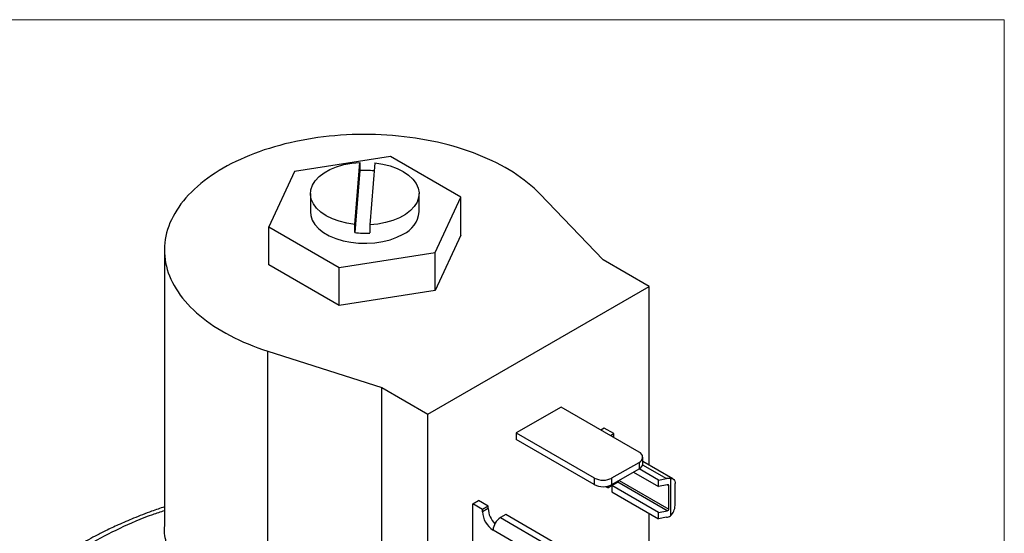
# Model space of a CAD drawing. Header units: inches. Extents: x 0 to 22, y 0 to 17.
# Tile 15 of 15: x 18.1 to 22, y 14.9 to 17. Entities that reach past the tile are written whole.
import ezdxf

# ---------------------------------------------------------------- set-up
doc = ezdxf.new("R2010")
doc.units = ezdxf.units.IN
doc.header["$LTSCALE"] = 2
doc.header["$MEASUREMENT"] = 0
doc.linetypes.add('SLD-Solid', pattern=[0])
doc.layers.add('SLD-DEFPOINTS', color=7, linetype='Continuous')

# ---------------------------------------------------------------- blocks, each defined once
blk = doc.blocks.new('Block2')
at = {"color": 7, "linetype": 'SLD-Solid', "lineweight": 18}
for p, q in [((22.0002, 17.0002), (0.0002, 17.0002)), ((22.0002, 0.0002), (22.0002, 17.0002))]:
    blk.add_line(p, q, dxfattribs=at)

msp = doc.modelspace()

# ---------------------------------------------------------------- linework, layer by layer
for p, q in [((19.5487, 16.4532), (19.1653, 16.3939)), ((19.8294, 16.2912), (19.5487, 16.4532)), ((19.4059, 16.1823), (19.4261, 16.4301)), ((19.4261, 16.3975), (19.4059, 16.1496)), ((19.4261, 16.4301), (19.4261, 16.3975)), ((19.486, 16.4285), (19.4659, 16.1806)), ((19.1653, 16.3939), (19.0626, 16.1726)), ((19.229, 16.3054), (19.229, 16.2319)), ((19.663, 16.2319), (19.663, 16.3054)), ((19.7266, 16.0699), (19.8294, 16.2912)), ((19.8294, 16.1393), (19.8294, 16.2912)), ((20.3984, 16.0404), (20.1458, 16.3038)), ((19.0626, 16.1726), (19.3432, 16.0106)), ((19.0626, 16.0207), (19.0626, 16.1726)), ((19.4059, 16.1496), (19.4059, 16.1823)), ((19.4659, 16.1806), (19.4659, 16.148)), ((19.8294, 16.1393), (19.7266, 15.918)), ((18.6459, 16.08), (18.6459, 14.9776)), ((19.3432, 16.0106), (19.7266, 16.0699)), ((19.7266, 15.918), (19.7266, 16.0699)), ((19.3432, 15.8587), (19.0626, 16.0207)), ((19.3432, 15.8587), (19.3432, 16.0106)), ((20.5823, 15.9343), (20.3984, 16.0404)), ((19.6984, 15.424), (20.5823, 15.9343)), ((20.5823, 15.2202), (20.5823, 15.9343)), ((19.7266, 15.918), (19.3432, 15.8587)), ((19.0584, 15.676), (19.5146, 15.5302)), ((19.0584, 14.5737), (19.0584, 15.676)), ((19.5146, 15.5302), (19.6984, 15.424)), ((19.5146, 14.5095), (19.5146, 15.5302)), ((19.6984, 14.4034), (19.6984, 15.424)), ((20.2298, 15.4524), (20.0509, 15.3491)), ((20.5416, 15.2723), (20.2298, 15.4524)), ((20.0509, 15.3491), (20.0509, 15.3229)), ((20.0509, 15.3491), (20.3627, 15.1691)), ((20.4027, 15.3684), (20.3889, 15.3605)), ((20.4409, 15.3464), (20.4027, 15.3684)), ((20.4271, 15.3385), (20.4409, 15.3464)), ((20.4352, 15.3338), (20.4409, 15.337)), ((20.4409, 15.337), (20.4409, 15.3464)), ((20.4412, 15.3303), (20.4409, 15.337)), ((20.3627, 15.1429), (20.0509, 15.3229)), ((20.4334, 15.1691), (20.5416, 15.2315)), ((20.5416, 15.2315), (20.5416, 15.2054)), ((20.5558, 15.2217), (20.6512, 15.1666)), ((20.5563, 15.2258), (20.5563, 15.2519)), ((20.677, 15.1656), (20.5563, 15.2353)), ((20.4334, 15.1429), (20.5416, 15.2054)), ((20.5197, 15.1927), (20.6192, 15.1353)), ((20.6192, 15.1606), (20.5416, 15.2054)), ((20.3627, 15.1691), (20.3627, 15.1429)), ((20.4331, 15.139), (20.4564, 15.1525)), ((20.4334, 15.1429), (20.4334, 15.1691)), ((20.4409, 15.1435), (20.4409, 15.1472)), ((20.6544, 15.0382), (20.4564, 15.1525)), ((20.4617, 15.1592), (20.6607, 15.0443)), ((20.6192, 15.1606), (20.6512, 15.1666)), ((20.6192, 15.1353), (20.6192, 15.1606)), ((20.6544, 15.1419), (20.6192, 15.1353)), ((20.6607, 15.1382), (20.6544, 15.1419)), ((20.6671, 15.1673), (20.6671, 15.0176)), ((20.6855, 15.0594), (20.6855, 15.1468)), ((20.4081, 15.1351), (20.4182, 15.1292)), ((20.4331, 15.1378), (20.4182, 15.1292)), ((20.4182, 15.1292), (20.4182, 15.1369)), ((20.6192, 15.0316), (20.4331, 15.139)), ((20.4331, 15.139), (20.4331, 15.1137)), ((20.4331, 15.1137), (20.6192, 15.0063)), ((20.6607, 15.0443), (20.6607, 15.1382)), ((19.878, 15.0656), (19.9006, 15.0786)), ((19.878, 14.8614), (19.878, 15.0656)), ((19.9162, 15.0435), (19.878, 15.0656)), ((19.9388, 15.0566), (19.9006, 15.0786)), ((19.9388, 15.0566), (19.9162, 15.0435)), ((19.9388, 15.0472), (19.9162, 15.0341)), ((19.9162, 15.0341), (19.9162, 15.0435)), ((19.9388, 15.0472), (19.9388, 15.0566)), ((20.0088, 15.0231), (19.9876, 15.0108)), ((20.1949, 14.9157), (20.0088, 15.0231)), ((20.5823, 14.9136), (20.5823, 15.0276)), ((20.6192, 15.0316), (20.6544, 15.0382)), ((20.6192, 15.0063), (20.6192, 15.0316)), ((19.9876, 15.0108), (20.1845, 14.8972)), ((20.6512, 15.0123), (20.6192, 15.0063)), ((20.1608, 14.8439), (19.9586, 14.9606))]:
    msp.add_line(p, q)
at = {"flags": 128}
for points in [[(19.4059, 16.1823), (19.3743, 16.1871), (19.3444, 16.1947), (19.3167, 16.2047), (19.292, 16.2171), (19.2708, 16.2314), (19.2536, 16.2475), (19.2407, 16.2648), (19.2324, 16.283), (19.2291, 16.3018), (19.2306, 16.3207), (19.237, 16.3392), (19.2482, 16.3569), (19.2638, 16.3735), (19.2836, 16.3885), (19.307, 16.4016), (19.3337, 16.4126), (19.3628, 16.4211), (19.3939, 16.427), (19.4261, 16.4301)], [(19.486, 16.4285), (19.5176, 16.4236), (19.5475, 16.4161), (19.5752, 16.406), (19.5999, 16.3937), (19.6211, 16.3793), (19.6384, 16.3633), (19.6513, 16.346), (19.6595, 16.3277), (19.6629, 16.3089), (19.6613, 16.2901), (19.6549, 16.2716), (19.6438, 16.2539), (19.6281, 16.2373), (19.6083, 16.2223), (19.5849, 16.2091), (19.5583, 16.1982), (19.5291, 16.1897), (19.4981, 16.1838), (19.4659, 16.1806)], [(19.229, 16.2319), (19.2303, 16.2179), (19.2364, 16.1995), (19.2471, 16.1818), (19.2622, 16.1652), (19.2815, 16.1502), (19.3044, 16.1369), (19.3305, 16.1258), (19.3592, 16.1171), (19.3898, 16.1109), (19.4217, 16.1074), (19.4541, 16.1067), (19.4863, 16.1088), (19.5176, 16.1136), (19.5474, 16.1211), (19.5748, 16.1311), (19.5994, 16.1433)], [(20.6671, 15.1673), (20.671, 15.1674), (20.6746, 15.1667), (20.6778, 15.1651), (20.6805, 15.1627), (20.6827, 15.1596), (20.6842, 15.1559), (20.6852, 15.1516), (20.6855, 15.1468)]]:
    msp.add_lwpolyline(points, dxfattribs=at)
for centre, radius, start, end in [((19.446, 16.0241), 0.3739, 84.2559, 93.0473), ((19.5561, 16.2415), 0.1073, 293.8151, 354.8647), ((19.446, 16.5211), 0.3737, 263.8457, 273.0489), ((20.5339, 15.2519), 0.0218, 290.7834, 69.2166), ((20.5312, 15.2283), 0.0251, 294.3747, 354.3052), ((20.3981, 15.2373), 0.0769, 242.6097, 297.3903), ((20.3981, 15.2112), 0.0769, 242.6097, 297.3903), ((20.4513, 15.1604), 0.00942, 302.9906, 348.9726), ((20.0083, 15.0383), 0.0922, 182.6055, 237.3945), ((20.0316, 15.0516), 0.0929, 182.6976, 224.6306), ((20.6216, 15.0626), 0.064, 315.3485, 357.1304), ((20.0215, 14.9578), 0.063, 122.6055, 177.3945)]:
    msp.add_arc(centre, radius, start, end)
for centre, major_axis, start_param, end_param in [((20.6512, 15.1332), (0.0419, 0.0174), 0.909615, 1.283905), ((20.6544, 15.137), (0.00613, 0.00255), 5.996294, 7.56709), ((20.6544, 15.0431), (0.00613, 0.00255), 4.425498, 5.996294), ((20.6512, 15.0458), (0.0419, 0.0174), 4.425498, 4.799787)]:
    msp.add_ellipse(centre, major_axis=major_axis, ratio=0.710668, start_param=start_param, end_param=end_param)
for points, knots in [([(20.1458, 16.3038), (20.1158, 16.335), (20.08, 16.3639), (20.0383, 16.3904), (19.9967, 16.4169), (19.9504, 16.4403), (19.8993, 16.4605), (19.8483, 16.4808), (19.7939, 16.4974), (19.7361, 16.5104), (19.6784, 16.5234), (19.6188, 16.5323), (19.5575, 16.5373), (19.4961, 16.5423), (19.4346, 16.5432), (19.3729, 16.5399), (19.3112, 16.5366), (19.251, 16.5293), (19.1922, 16.518), (19.1335, 16.5067), (19.0777, 16.4916), (19.025, 16.4727), (18.9723, 16.4539), (18.9241, 16.4319), (18.8803, 16.4066)], [0, 0, 0, 0, 0.125, 0.125, 0.125, 0.25, 0.25, 0.25, 0.375, 0.375, 0.375, 0.5, 0.5, 0.5, 0.625, 0.625, 0.625, 0.75, 0.75, 0.75, 0.875, 0.875, 0.875, 1, 1, 1, 1]), ([(18.8803, 16.4066), (18.8365, 16.3813), (18.7983, 16.3534), (18.7657, 16.323), (18.7331, 16.2926), (18.7069, 16.2604), (18.6873, 16.2265), (18.6676, 16.1926), (18.655, 16.1578), (18.6493, 16.1222), (18.6436, 16.0866), (18.6451, 16.0511), (18.6538, 16.0157), (18.6624, 15.9802), (18.678, 15.9459), (18.7004, 15.9125), (18.7229, 15.8792), (18.7517, 15.8478), (18.7868, 15.8183), (18.8219, 15.7889), (18.8624, 15.7621), (18.9083, 15.7381), (18.9541, 15.714), (19.0042, 15.6933), (19.0584, 15.676)], [0, 0, 0, 0, 0.125, 0.125, 0.125, 0.25, 0.25, 0.25, 0.375, 0.375, 0.375, 0.5, 0.5, 0.5, 0.625, 0.625, 0.625, 0.75, 0.75, 0.75, 0.875, 0.875, 0.875, 1, 1, 1, 1]), ([(18.6459, 15.0536), (18.6289, 15.0479), (18.5867, 15.0339), (18.5254, 15.0097), (18.4642, 14.9834), (18.4133, 14.9594), (18.3712, 14.9379), (18.3363, 14.9189), (18.3071, 14.9022), (18.2829, 14.8876), (18.2603, 14.8735), (18.2359, 14.8576), (18.2069, 14.8377), (18.1732, 14.8131), (18.1326, 14.7811), (18.0866, 14.7412), (18.0373, 14.6926), (17.9885, 14.6375), (17.9602, 14.5975), (17.9454, 14.5766)], [0, 0, 0, 0, 0.054374, 0.134211, 0.204185, 0.264398, 0.315075, 0.358481, 0.395969, 0.42755, 0.454352, 0.486853, 0.527666, 0.576929, 0.634334, 0.713691, 0.800872, 0.896159, 1, 1, 1, 1]), ([(18.6459, 15.0384), (18.6299, 15.0332), (18.5669, 15.0126), (18.4659, 14.9683), (18.3449, 14.9061), (18.2363, 14.8363), (18.141, 14.7605), (18.0588, 14.6795), (18.0168, 14.6218), (17.9958, 14.593)], [0, 0, 0, 0, 0.053678, 0.211158, 0.36866, 0.526452, 0.684264, 0.841836, 1, 1, 1, 1]), ([(19.0584, 14.5737), (19.0247, 14.5856), (18.9572, 14.6093), (18.8691, 14.6555), (18.7929, 14.708), (18.7312, 14.7666), (18.6848, 14.8297), (18.6564, 14.8961), (18.6445, 14.946), (18.6468, 14.9732), (18.6472, 14.9776)], [0, 0, 0, 0, 0.138963, 0.278136, 0.41699, 0.556053, 0.695181, 0.83401, 0.973135, 1, 1, 1, 1])]:
    msp.add_open_spline(points, degree=3, knots=knots)

# ---------------------------------------------------------------- block references
at = {"layer": 'SLD-DEFPOINTS'}
msp.add_blockref('Block2', (0, 0), dxfattribs=at)

doc.saveas('drawing.dxf')
